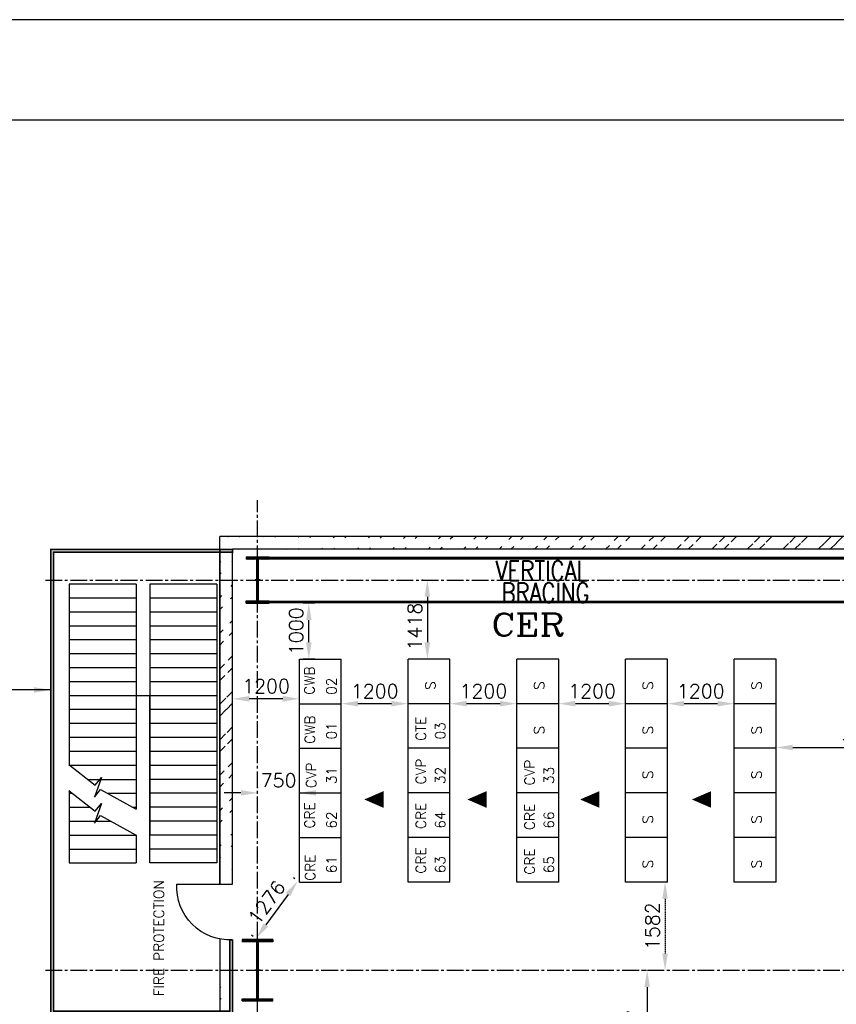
# Model space of a CAD drawing. Extents: x -82582065 to 310651827, y -37687100 to 142977471.
# Tile 67 of 122: x 94607 to 109256, y 54135 to 71794. Entities that reach past the tile are written whole.
import ezdxf

# ---------------------------------------------------------------- set-up
doc = ezdxf.new("R2010")
doc.units = 0
doc.header["$LTSCALE"] = 100
doc.header["$MEASUREMENT"] = 0
for name, pattern in [('CENTER', [2, 1.25, -0.25, 0.25, -0.25]), ('CENTER2', [1.125, 0.75, -0.125, 0.125, -0.125]), ('DASHED', [0.75, 0.5, -0.25]), ('HIDDEN', [0.375, 0.25, -0.125])]:
    doc.linetypes.add(name, pattern=pattern)
for name, color, linetype in [('COL', 1, 'Continuous'), ('CUT', 7, 'Continuous'), ('DIM', 2, 'Continuous'), ('GRID', 8, 'CENTER'), ('HATCH', 4, 'Continuous'), ('PNL', 6, 'Continuous'), ('T', 3, 'Continuous'), ('TEXT', 3, 'Continuous'), ('WALL', 4, 'Continuous'), ('WALLH', 2, 'Continuous')]:
    doc.layers.add(name, color=color, linetype=linetype)
doc.styles.add('ROMANC', font='ROMANC.SHX')
doc.styles.add('ROMANS', font='romans')
doc.styles.add('S3', font='ROMANS1.SHX', dxfattribs={"width": 0.8})
doc.dimstyles.new('GS', dxfattribs={"dimscale": 100, "dimtxt": 2.5, "dimasz": 3, "dimexe": 1, "dimexo": 1, "dimgap": 1, "dimtad": 1, "dimdec": 0, "dimzin": 0, "dimdsep": 46, "dimtxsty": 'ROMANS', "dimcen": 0.09, "dimclrd": 4, "dimclre": 8, "dimclrt": 3, "dimadec": 0, "dimazin": 0, "dimtfac": 1, "dimtdec": 0, "dimtofl": 0, "dimtmove": 0, "dimatfit": 3, "dimfxl": 1, "dimtolj": 1, "dimtzin": 0, "dimarcsym": 0})

# ---------------------------------------------------------------- blocks, each defined once
blk = doc.blocks.new('SSDCDCDC')
at = {"layer": 'WALL'}
for p, q in [((247921, 170427), (247921, 165427)), ((247921, 170427), (249121, 170427)), ((249121, 170427), (249121, 165927)), ((249371, 170427), (249371, 166392)), ((249371, 170427), (250571, 170427)), ((250571, 170427), (250571, 167190)), ((247921, 170177), (249121, 170177)), ((249371, 170177), (250571, 170177)), ((247921, 169927), (249121, 169927)), ((249371, 169927), (250571, 169927)), ((247921, 169677), (249121, 169677)), ((249371, 169677), (250571, 169677)), ((247921, 169427), (249121, 169427)), ((249371, 169427), (250571, 169427)), ((247921, 169177), (249121, 169177)), ((249371, 169177), (250571, 169177)), ((247921, 168927), (249121, 168927)), ((249371, 168927), (250571, 168927)), ((247921, 168677), (249121, 168677)), ((249371, 168677), (250571, 168677)), ((247921, 168427), (249121, 168427)), ((249121, 168427), (249371, 168427)), ((249371, 168427), (250571, 168427)), ((247921, 168177), (249121, 168177)), ((249371, 168177), (250571, 168177)), ((247921, 167927), (249121, 167927)), ((249371, 167927), (250571, 167927)), ((247921, 167677), (249121, 167677)), ((249371, 167677), (250571, 167677)), ((247921, 167427), (249121, 167427)), ((249371, 167427), (250571, 167427)), ((247921, 167177), (249121, 167177)), ((249371, 167177), (250571, 167177)), ((247921, 166927), (249121, 166927)), ((250238, 166927), (249371, 166927)), ((250571, 166725), (250571, 165427)), ((247921, 166677), (249121, 166677)), ((249884, 166677), (249371, 166677)), ((250571, 166677), (250510, 166677)), ((247921, 166427), (249121, 166427)), ((249434, 166427), (249371, 166427)), ((250571, 166427), (250193, 166427)), ((247921, 166177), (249121, 166177)), ((250571, 166177), (249821, 166177)), ((247921, 165927), (249121, 165927)), ((249371, 165927), (249371, 165427)), ((250571, 165927), (249371, 165927)), ((247921, 165677), (249121, 165677)), ((250571, 165677), (249371, 165677)), ((247921, 165427), (249121, 165427)), ((250571, 165427), (249371, 165427)), ((248639, 165050), (247639, 165050)), ((248639, 165050), (247639, 165050))]:
    blk.add_line(p, q, dxfattribs=at)
at = {"layer": 'WALL', "const_width": 30, "flags": 128}
for points in [[(247639, 164050), (247639, 162722), (250899, 162722), (250899, 171052), (247639, 171052)], [(247639, 171052), (247639, 171002), (247639, 171002), (250849, 171002), (250849, 170952), (250849, 170952), (250849, 162772), (250799, 162772), (247689, 162772), (247689, 162772), (247689, 164049), (247639, 164050)]]:
    blk.add_lwpolyline(points, dxfattribs=at)
at = {"layer": 'WALL'}
for points in [[(249121, 165427), (249121, 168427)], [(250575, 167193), (250103, 166821), (249992, 166961), (250118, 166605), (250007, 166745), (249371, 166392)], [(250575, 166728), (250103, 166356), (249992, 166496), (250118, 166140), (250007, 166280), (249371, 165927)]]:
    blk.add_lwpolyline(points, dxfattribs=at)
blk.add_arc((247691, 164998), 949, 266.8572, 3.1428, dxfattribs=at)
blk = doc.blocks.new('e row column')
at = {"layer": 'COL'}
h = blk.add_hatch(dxfattribs=at)
h.set_pattern_fill('ANSI31', color=256, scale=100, style=0)
h.set_pattern_definition([(45, (112934.024, 108453.531), (-8.83883, 8.83883), [])])
h.paths.add_polyline_path([(112729, 108081), (113139, 108081), (113139, 108041), (112729, 108041)])
h.paths.add_polyline_path([(113139, 108866), (113139, 108826), (112729, 108826), (112729, 108866)])
edge = h.paths.add_edge_path()
edge.add_line((112918, 108081), (112918, 108826))
edge.add_line((112950, 108081), (112950, 108826))
for p, q in [((113139, 108866), (112729, 108866)), ((112729, 108866), (112729, 108826)), ((113139, 108826), (112729, 108826)), ((112918, 108081), (112918, 108826)), ((112950, 108081), (112950, 108826)), ((113139, 108866), (113139, 108826)), ((112729, 108081), (113139, 108081)), ((112729, 108041), (112729, 108081)), ((113139, 108041), (113139, 108081)), ((112729, 108041), (113139, 108041))]:
    blk.add_line(p, q, dxfattribs=at)
at = {"layer": 'COL', "color": 2}
for p, q in [((112934, 107991), (112934, 108916)), ((112978, 108454), (112890, 108454))]:
    blk.add_line(p, q, dxfattribs=at)
blk = doc.blocks.new('A$C14326149')
at = {"layer": 'COL'}
h = blk.add_hatch(dxfattribs=at)
h.set_pattern_fill('ANSI31', color=256, scale=100, style=0)
h.paths.add_polyline_path([(275, 550), (0, 550), (0, 510), (275, 510)])
h.paths.add_polyline_path([(0, 510), (0, 550), (-275, 550), (-275, 510)])
h.paths.add_polyline_path([(0, -550), (0, -510), (-275, -510), (-275, -550)])
h.paths.add_polyline_path([(0, -510), (0, -550), (275, -550), (275, -510)])
h.paths.add_polyline_path([(-16, 0), (0, 0), (0, 510), (-16, 510)])
h.paths.add_polyline_path([(0, 0), (16, 0), (16, 510), (0, 510)])
h.paths.add_polyline_path([(16, 0), (0, 0), (0, -510), (16, -510)])
h.paths.add_polyline_path([(-16, -510), (0, -510), (0, 0), (-16, 0)])
for p, q in [((275, 550), (-275, 550)), ((-275, 550), (-275, 510)), ((275, 550), (275, 510)), ((275, 510), (-275, 510)), ((-16, -510), (-16, 510)), ((16, -510), (16, 510)), ((-275, -510), (275, -510)), ((-275, -550), (-275, -510)), ((275, -550), (275, -510)), ((-275, -550), (275, -550))]:
    blk.add_line(p, q, dxfattribs=at)
at = {"layer": 'COL', "color": 2}
for p, q in [((0, -582), (0, 582)), ((44, 0), (-44, 0))]:
    blk.add_line(p, q, dxfattribs=at)
blk = doc.blocks.new('*D334')
at = {"layer": 'Defpoints', "color": 0, "transparency": 16777216}
for p in [(100375, 59527), (101575, 59527), (101575, 59527)]:
    blk.add_point(p, dxfattribs=at)
at = {"layer": 'WALLH', "color": 4, "lineweight": -2, "transparency": 16777216}
blk.add_line((100675, 59527), (101275, 59527), dxfattribs=at)
at = {"layer": 'WALLH', "color": 4, "transparency": 16777216}
for points in [[(100675, 59577), (100675, 59477), (100375, 59527)], [(101275, 59577), (101275, 59477), (101575, 59527)]]:
    blk.add_solid(points, dxfattribs=at)
at = {"layer": 'WALLH', "color": 3, "transparency": 16777216, "insert": (100975, 59752), "char_height": 250, "attachment_point": 5, "style": 'ROMANS'}
blk.add_mtext('\\A1;1200', dxfattribs=at)
blk = doc.blocks.new('*D335')
at = {"layer": 'Defpoints', "color": 0, "transparency": 16777216}
for p in [(102325, 59527), (103525, 59527), (103525, 59527)]:
    blk.add_point(p, dxfattribs=at)
at = {"layer": 'WALLH', "color": 4, "lineweight": -2, "transparency": 16777216}
blk.add_line((102625, 59527), (103225, 59527), dxfattribs=at)
at = {"layer": 'WALLH', "color": 4, "transparency": 16777216}
for points in [[(102625, 59577), (102625, 59477), (102325, 59527)], [(103225, 59577), (103225, 59477), (103525, 59527)]]:
    blk.add_solid(points, dxfattribs=at)
at = {"layer": 'WALLH', "color": 3, "transparency": 16777216, "insert": (102925, 59752), "char_height": 250, "attachment_point": 5, "style": 'ROMANS'}
blk.add_mtext('\\A1;1200', dxfattribs=at)
blk = doc.blocks.new('*D336')
at = {"layer": 'Defpoints', "color": 0, "transparency": 16777216}
for p in [(98426, 59614), (98426, 59547), (99625, 59527)]:
    blk.add_point(p, dxfattribs=at)
at = {"layer": 'WALLH', "color": 8, "lineweight": -2, "transparency": 16777216}
for p, q in [((98426, 59647), (98426, 59714)), ((99625, 59627), (99625, 59714))]:
    blk.add_line(p, q, dxfattribs=at)
at = {"layer": 'WALLH', "color": 4, "lineweight": -2, "transparency": 16777216}
blk.add_line((99325, 59614), (98726, 59614), dxfattribs=at)
at = {"layer": 'WALLH', "color": 4, "transparency": 16777216}
for points in [[(98726, 59664), (98726, 59564), (98426, 59614)], [(99325, 59664), (99325, 59564), (99625, 59614)]]:
    blk.add_solid(points, dxfattribs=at)
at = {"layer": 'WALLH', "color": 3, "transparency": 16777216, "insert": (99026, 59839), "char_height": 250, "attachment_point": 5, "style": 'ROMANS'}
blk.add_mtext('\\A1;1200', dxfattribs=at)
blk = doc.blocks.new('*D337')
at = {"layer": 'Defpoints', "color": 0, "transparency": 16777216}
for p in [(104275, 59527), (105475, 59527), (105475, 59527)]:
    blk.add_point(p, dxfattribs=at)
at = {"layer": 'WALLH', "color": 4, "lineweight": -2, "transparency": 16777216}
blk.add_line((104575, 59527), (105175, 59527), dxfattribs=at)
at = {"layer": 'WALLH', "color": 4, "transparency": 16777216}
for points in [[(104575, 59577), (104575, 59477), (104275, 59527)], [(105175, 59577), (105175, 59477), (105475, 59527)]]:
    blk.add_solid(points, dxfattribs=at)
at = {"layer": 'WALLH', "color": 3, "transparency": 16777216, "insert": (104875, 59752), "char_height": 250, "attachment_point": 5, "style": 'ROMANS'}
blk.add_mtext('\\A1;1200', dxfattribs=at)
blk = doc.blocks.new('*D338')
at = {"layer": 'Defpoints', "color": 0, "transparency": 16777216}
for p in [(106225, 59527), (107425, 59527), (107425, 59527)]:
    blk.add_point(p, dxfattribs=at)
at = {"layer": 'WALLH', "color": 4, "lineweight": -2, "transparency": 16777216}
blk.add_line((106525, 59527), (107125, 59527), dxfattribs=at)
at = {"layer": 'WALLH', "color": 4, "transparency": 16777216}
for points in [[(106525, 59577), (106525, 59477), (106225, 59527)], [(107125, 59577), (107125, 59477), (107425, 59527)]]:
    blk.add_solid(points, dxfattribs=at)
at = {"layer": 'WALLH', "color": 3, "transparency": 16777216, "insert": (106825, 59752), "char_height": 250, "attachment_point": 5, "style": 'ROMANS'}
blk.add_mtext('\\A1;1200', dxfattribs=at)
blk = doc.blocks.new('*D339')
at = {"layer": 'Defpoints', "color": 0, "transparency": 16777216}
for p in [(98876, 57927), (98876, 57924), (99625, 57927)]:
    blk.add_point(p, dxfattribs=at)
at = {"layer": 'WALLH', "color": 4, "lineweight": -2, "transparency": 16777216}
for p, q in [((98576, 57927), (98276, 57927)), ((99925, 57927), (100225, 57927))]:
    blk.add_line(p, q, dxfattribs=at)
at = {"layer": 'WALLH', "color": 8, "lineweight": -2, "transparency": 16777216}
for p, q in [((98876, 58024), (98876, 58027)), ((99625, 58027), (99625, 58027))]:
    blk.add_line(p, q, dxfattribs=at)
at = {"layer": 'WALLH', "color": 4, "transparency": 16777216}
for points in [[(98576, 57977), (98576, 57877), (98876, 57927)], [(99925, 57977), (99925, 57877), (99625, 57927)]]:
    blk.add_solid(points, dxfattribs=at)
at = {"layer": 'WALLH', "color": 3, "transparency": 16777216, "insert": (99251, 58152), "char_height": 250, "attachment_point": 5, "style": 'ROMANS'}
blk.add_mtext('\\A1;750', dxfattribs=at)
blk = doc.blocks.new('*D340')
at = {"layer": 'Defpoints', "color": 0, "transparency": 16777216}
for p in [(99794, 61327), (100002, 61327), (100000, 60327)]:
    blk.add_point(p, dxfattribs=at)
at = {"layer": 'WALLH', "color": 8, "lineweight": -2, "transparency": 16777216}
for p, q in [((99902, 61327), (99694, 61327)), ((99900, 60327), (99694, 60327))]:
    blk.add_line(p, q, dxfattribs=at)
at = {"layer": 'WALLH', "color": 4, "lineweight": -2, "transparency": 16777216}
blk.add_line((99794, 60627), (99794, 61027), dxfattribs=at)
at = {"layer": 'WALLH', "color": 4, "transparency": 16777216}
for points in [[(99744, 61027), (99844, 61027), (99794, 61327)], [(99744, 60627), (99844, 60627), (99794, 60327)]]:
    blk.add_solid(points, dxfattribs=at)
at = {"layer": 'WALLH', "color": 3, "transparency": 16777216, "insert": (99569, 60827), "char_height": 250, "attachment_point": 5, "rotation": 90, "style": 'ROMANS'}
blk.add_mtext('\\A1;1000', dxfattribs=at)
blk = doc.blocks.new('*D347')
at = {"layer": 'Defpoints', "color": 0, "transparency": 16777216}
for p in [(99625, 56327), (98847, 55315), (98876, 55295)]:
    blk.add_point(p, dxfattribs=at)
at = {"layer": 'WALLH', "color": 8, "lineweight": -2, "transparency": 16777216}
for p, q in [((99545, 56386), (99516, 56406)), ((98795, 55353), (98766, 55374))]:
    blk.add_line(p, q, dxfattribs=at)
at = {"layer": 'WALLH', "color": 4, "lineweight": -2, "transparency": 16777216}
blk.add_line((99421, 56105), (99024, 55558), dxfattribs=at)
at = {"layer": 'WALLH', "color": 4, "transparency": 16777216}
for points in [[(99380, 56134), (99461, 56075), (99597, 56348)], [(98983, 55587), (99064, 55529), (98847, 55315)]]:
    blk.add_solid(points, dxfattribs=at)
at = {"layer": 'WALLH', "color": 3, "transparency": 16777216, "insert": (99040, 55964), "char_height": 250, "attachment_point": 5, "rotation": 54.0116, "style": 'ROMANS'}
blk.add_mtext('\\A1;1276', dxfattribs=at)
blk = doc.blocks.new('*D348')
at = {"layer": 'Defpoints', "color": 0, "transparency": 16777216}
for p in [(108175, 58727), (111393, 58741), (111393, 58727)]:
    blk.add_point(p, dxfattribs=at)
at = {"layer": 'WALLH', "color": 8, "lineweight": -2, "transparency": 16777216}
for p, q in [((108175, 58827), (108175, 58841)), ((111393, 58827), (111393, 58841))]:
    blk.add_line(p, q, dxfattribs=at)
at = {"layer": 'WALLH', "color": 4, "lineweight": -2, "transparency": 16777216}
blk.add_line((108475, 58741), (111093, 58741), dxfattribs=at)
at = {"layer": 'WALLH', "color": 4, "transparency": 16777216}
for points in [[(108475, 58791), (108475, 58691), (108175, 58741)], [(111093, 58791), (111093, 58691), (111393, 58741)]]:
    blk.add_solid(points, dxfattribs=at)
at = {"layer": 'WALLH', "color": 3, "transparency": 16777216, "insert": (109784, 58966), "char_height": 250, "attachment_point": 5, "style": 'ROMANS'}
blk.add_mtext('\\A1;3217', dxfattribs=at)
blk = doc.blocks.new('*D362')
at = {"layer": 'Defpoints', "color": 0, "transparency": 16777216}
for p in [(101940, 61744), (101920, 60327), (101950, 60327)]:
    blk.add_point(p, dxfattribs=at)
at = {"layer": 'WALLH', "color": 8, "lineweight": -2, "transparency": 16777216}
for p, q in [((101840, 61744), (101820, 61744)), ((101850, 60327), (101820, 60327))]:
    blk.add_line(p, q, dxfattribs=at)
at = {"layer": 'WALLH', "color": 4, "lineweight": -2, "transparency": 16777216}
blk.add_line((101920, 61444), (101920, 60627), dxfattribs=at)
at = {"layer": 'WALLH', "color": 4, "transparency": 16777216}
for points in [[(101870, 61444), (101970, 61444), (101920, 61744)], [(101870, 60627), (101970, 60627), (101920, 60327)]]:
    blk.add_solid(points, dxfattribs=at)
at = {"layer": 'WALLH', "color": 3, "transparency": 16777216, "insert": (101695, 60910), "char_height": 250, "attachment_point": 5, "rotation": 90, "style": 'ROMANS'}
blk.add_mtext('\\A1;1418', dxfattribs=at)
blk = doc.blocks.new('*D363')
at = {"layer": 'Defpoints', "color": 0, "transparency": 16777216}
for p in [(105950, 54744), (105863, 53108), (105960, 53108)]:
    blk.add_point(p, dxfattribs=at)
at = {"layer": 'WALLH', "color": 8, "lineweight": -2, "transparency": 16777216}
for p, q in [((105850, 54744), (105763, 54744)), ((105860, 53108), (105763, 53108))]:
    blk.add_line(p, q, dxfattribs=at)
at = {"layer": 'WALLH', "color": 4, "lineweight": -2, "transparency": 16777216}
blk.add_line((105863, 54444), (105863, 53408), dxfattribs=at)
at = {"layer": 'WALLH', "color": 4, "transparency": 16777216}
for points in [[(105813, 54444), (105913, 54444), (105863, 54744)], [(105813, 53408), (105913, 53408), (105863, 53108)]]:
    blk.add_solid(points, dxfattribs=at)
at = {"layer": 'WALLH', "color": 3, "transparency": 16777216, "insert": (105638, 53609), "char_height": 250, "attachment_point": 5, "rotation": 90, "style": 'ROMANS'}
blk.add_mtext('\\A1;1637', dxfattribs=at)
blk = doc.blocks.new('*D397')
at = {"layer": 'CUT', "color": 8, "linetype": 'HIDDEN', "lineweight": -2, "transparency": 16777216}
for p, q in [((106125, 56327), (106084, 56327)), ((106130, 54744), (106084, 54744))]:
    blk.add_line(p, q, dxfattribs=at)
at = {"layer": 'CUT', "color": 4, "linetype": 'HIDDEN', "lineweight": -2, "transparency": 16777216}
blk.add_line((106184, 56027), (106184, 55044), dxfattribs=at)
at = {"layer": 'CUT', "color": 4, "linetype": 'HIDDEN', "transparency": 16777216}
for points in [[(106134, 56027), (106234, 56027), (106184, 56327)], [(106134, 55044), (106234, 55044), (106184, 54744)]]:
    blk.add_solid(points, dxfattribs=at)
at = {"layer": 'Defpoints', "color": 0, "linetype": 'HIDDEN', "transparency": 16777216}
for p in [(106225, 56327), (106184, 54744), (106230, 54744)]:
    blk.add_point(p, dxfattribs=at)
at = {"layer": 'CUT', "color": 3, "linetype": 'HIDDEN', "transparency": 16777216, "insert": (105959, 55536), "char_height": 250, "attachment_point": 5, "rotation": 90, "style": 'ROMANS'}
blk.add_mtext('\\A1;1582', dxfattribs=at)

msp = doc.modelspace()

# ---------------------------------------------------------------- hatches: boundary and pattern name
at = {"layer": 'HATCH'}
h = msp.add_hatch(dxfattribs=at)
h.set_pattern_fill('ANSI32', color=256, scale=1200, style=0)
h.set_pattern_definition([(45, (12995.95, -86777.23), (-318.198, 318.198), []), (45, (13208.08, -86777.23), (-318.198, 318.198), [])])
edge = h.paths.add_edge_path()
edge.add_line((98195.7, 56292), (98196.7, 62526.3))
edge.add_line((98425.7, 56292), (98425.4, 62296.3))
h = msp.add_hatch(dxfattribs=at)
h.set_pattern_fill('ANSI32', color=256, scale=1200, style=0)
h.set_pattern_definition([(45, (13995.95, -84825.44), (-318.198, 318.198), []), (45, (14208.08, -84825.44), (-318.198, 318.198), [])])
edge = h.paths.add_edge_path()
edge.add_line((120475.7, 62524.5), (98195.7, 62526.3))
edge.add_line((120245.7, 62294.5), (98425.7, 62296.3))
h = msp.add_hatch(dxfattribs=at)
h.set_pattern_fill('ANSI32', color=256, scale=1200, style=0)
h.set_pattern_definition([(45, (11759.25, -89920.2), (-318.198, 318.198), []), (45, (11971.4, -89920.2), (-318.198, 318.198), [])])
edge = h.paths.add_edge_path()
edge.add_line((98200.3, 40184.5), (98202.7, 55306.1))
edge.add_line((98429.8, 39954.5), (98425.7, 53964.5))

# ---------------------------------------------------------------- linework, layer by layer
for p, q in [((175807.4, 71793.8), (77847.8, 71793.8)), ((174007.4, 69993.8), (79647.8, 69993.8))]:
    msp.add_line(p, q)
at = {"linetype": 'DASHED', "const_width": 50, "flags": 128}
for points in [[(99080.7, 62137), (109670.7, 62137)], [(99080.7, 61352), (109670.7, 61352)]]:
    msp.add_lwpolyline(points, dxfattribs=at)
at = {"layer": 'GRID', "linetype": 'CENTER2', "ltscale": 4}
for p, q in [((98875.7, 19762.7), (98875.7, 63177.6)), ((95067.5, 61744.5), (122341.4, 61744.5)), ((95067.5, 54744.5), (122341.4, 54744.5))]:
    msp.add_line(p, q, dxfattribs=at)
at = {"layer": 'PNL', "color": 4}
for p, q in [((99625.5, 56326.9), (99625.5, 60326.9)), ((99625.5, 60326.9), (100375.5, 60326.9)), ((100375.5, 56326.9), (100375.5, 60326.9)), ((100375.5, 56326.9), (100375.5, 60326.9)), ((101575.5, 56326.9), (101575.5, 60326.9)), ((102325.5, 60326.9), (101575.5, 60326.9)), ((102325.5, 56326.9), (102325.5, 60326.9)), ((103525.5, 56326.9), (103525.5, 60326.9)), ((104275.5, 60326.9), (103525.5, 60326.9)), ((104275.5, 56326.9), (104275.5, 60326.9)), ((106225.5, 60326.9), (105475.5, 60326.9)), ((105475.5, 56326.9), (105475.5, 60326.9)), ((106225.5, 56326.9), (106225.5, 60326.9)), ((107425.5, 56326.9), (107425.5, 60326.9)), ((108175.5, 60326.9), (107425.5, 60326.9)), ((108175.5, 56326.9), (108175.5, 60326.9)), ((99625.5, 59526.9), (100375.5, 59526.9)), ((102325.5, 59526.9), (101575.5, 59526.9)), ((104275.5, 59526.9), (103525.5, 59526.9)), ((106225.5, 59526.9), (105475.5, 59526.9)), ((108175.5, 59526.9), (107425.5, 59526.9)), ((99625.5, 58726.9), (100375.5, 58726.9)), ((102325.5, 58726.9), (101575.5, 58726.9)), ((104275.5, 58726.9), (103525.5, 58726.9)), ((106225.5, 58726.9), (105475.5, 58726.9)), ((108175.5, 58726.9), (107425.5, 58726.9)), ((99625.5, 57926.9), (100375.5, 57926.9)), ((102325.5, 57926.9), (101575.5, 57926.9)), ((104275.5, 57926.9), (103525.5, 57926.9)), ((106225.5, 57926.9), (105475.5, 57926.9)), ((108175.5, 57926.9), (107425.5, 57926.9)), ((99625.5, 57126.9), (100375.5, 57126.9)), ((102325.5, 57126.9), (101575.5, 57126.9)), ((104275.5, 57126.9), (103525.5, 57126.9)), ((106225.5, 57126.9), (105475.5, 57126.9)), ((108175.5, 57126.9), (107425.5, 57126.9)), ((99625.5, 56326.9), (100375.5, 56326.9)), ((102325.5, 56326.9), (101575.5, 56326.9)), ((104275.5, 56326.9), (103525.5, 56326.9)), ((106225.5, 56326.9), (105475.5, 56326.9)), ((108175.5, 56326.9), (107425.5, 56326.9))]:
    msp.add_line(p, q, dxfattribs=at)
msp.add_lwpolyline([(100788.8, 57808.5, 0, 300, 0), (101134.7, 57808.5, 300, 300, 0)], format="xyseb", dxfattribs=at)
at = {"layer": 'TEXT', "ltscale": 101}
for points in [[(102637.3, 57808.5, 0, 300, 0), (102983.1, 57808.5, 300, 300, 0)], [(104660.8, 57808.5, 0, 300, 0), (105006.7, 57808.5, 300, 300, 0)], [(106664.9, 57808.5, 0, 300, 0), (107010.8, 57808.5, 300, 300, 0)]]:
    msp.add_lwpolyline(points, format="xyseb", dxfattribs=at)
at = {"layer": 'WALL'}
for p, q in [((98195.7, 56292), (98196.7, 62526.3)), ((120475.7, 62524.5), (98195.7, 62526.3)), ((98202.8, 56292), (98203.8, 62294.5)), ((98425.7, 56292), (98425.4, 62296.3)), ((120245.7, 62294.5), (98425.7, 62296.3)), ((98200.3, 40184.5), (98202.7, 55306.1)), ((98195.7, 54629.5), (98202.6, 54629.5))]:
    msp.add_line(p, q, dxfattribs=at)

# ---------------------------------------------------------------- block references
at = {"xscale": -1}
msp.add_blockref('SSDCDCDC', (346064.6, -108757.5), dxfattribs=at)
msp.add_blockref('e row column', (-14058.3, -46709))
at = {"layer": 'DIM'}
msp.add_blockref('A$C14326149', (98875.7, 54744.5), dxfattribs=at)

# ---------------------------------------------------------------- texts
at = {"layer": 'PNL', "color": 4, "style": 'ROMANS'}
for s, p in [('CWB', (99894.9, 59685.7)), ('02', (100290.5, 59684.5)), ('S', (102065.6, 59773.8)), ('S', (104015.6, 59773.8)), ('S', (105965.6, 59773.8)), ('S', (107915.6, 59773.8)), ('CWB', (99902.8, 58804.8)), ('CTE', (101893.7, 58859.3)), ('01', (100290.5, 58884.5)), ('03', (102240.5, 58884.5)), ('S', (104015.6, 58973.8)), ('S', (105965.6, 58973.8)), ('S', (107915.6, 58973.8)), ('CVP', (99926.5, 58010.5)), ('CVP', (101893.7, 58078.2)), ('CVP', (103843.7, 58059.3)), ('31', (100290.5, 58084.5)), ('32', (102240.5, 58084.5)), ('33', (104190.5, 58084.5)), ('S', (105965.6, 58173.8)), ('S', (107915.6, 58173.8)), ('CRE', (99898.8, 57288)), ('CRE', (101893.7, 57278.2)), ('CRE', (103843.7, 57259.3)), ('62', (100290.5, 57284.5)), ('64', (102240.5, 57284.5)), ('66', (104190.5, 57284.5)), ('S', (105965.6, 57373.8)), ('S', (107915.6, 57373.8)), ('CRE', (101893.7, 56478.2)), ('CRE', (103843.7, 56459.3)), ('CRE', (99906.2, 56350.1)), ('61', (100290.5, 56484.5)), ('63', (102240.5, 56484.5)), ('65', (104190.5, 56484.5)), ('S', (105965.6, 56573.8)), ('S', (107915.6, 56573.8))]:
    msp.add_text(s, height=180, rotation=90, dxfattribs=at).set_placement(p)
at = {"layer": 'PNL', "style": 'ROMANS'}
msp.add_text('FIRE PROTECTION', height=180, rotation=90, dxfattribs=at).set_placement((97193, 54279.3))
at = {"layer": 'T'}
for s, height, style, width, p in [('VERTICAL', 350, 'S3', 0.8, (103143.2, 61737)), ('BRACING', 350, 'S3', 0.8, (103247.1, 61342.1)), ('CER', 400, 'ROMANC', 1.2, (103066.1, 60744.6))]:
    msp.add_text(s, height=height, dxfattribs=dict(at, style=style, width=width)).set_placement(p)
at = {"layer": 'T', "insert": (90540.2, 60331.3, 207.7), "char_height": 400, "width": 3723.143, "attachment_point": 1, "style": 'S3'}
msp.add_mtext('\\pi604.43;STAIRCASE \\P\\pi78.714;0.0M TO 21.0M', dxfattribs=at)

# ---------------------------------------------------------------- dimensions: what is measured, and where the dimension line sits
at = {"layer": 'CUT', "linetype": 'HIDDEN'}
dim = msp.add_linear_dim(base=(106184, 54744.5), p1=(106225.5, 56326.9), p2=(106230, 54744.5), angle=90, dimstyle='GS', dxfattribs=at)
dim.commit()
dim.dimension.update_dxf_attribs({"geometry": '*D397', "text_midpoint": (105959, 55535.7)})
at = {"layer": 'WALLH'}
for base, p1, p2, picture, middle in [((101919.8, 60326.9), (101939.9, 61744.5), (101950.5, 60326.9), '*D362', (101919.8, 60909.9)), ((99793.8, 61326.9), (100000.5, 60326.9), (100001.9, 61326.9), '*D340', (99793.8, 60826.9)), ((105863.1266, 53107.9641), (105949.6543, 54744.4933), (105960.4702, 53107.9641), '*D363', (105863.1266, 53608.7849))]:
    dim = msp.add_linear_dim(base=base, p1=p1, p2=p2, angle=90, dimstyle='GS', dxfattribs=at)
    dim.commit()
    dim.dimension.update_dxf_attribs({"geometry": picture, "text_midpoint": middle, "dimtype": 160})
for base, p1, p2, picture, middle in [((98425.5, 59613.6), (99625.5, 59526.9), (98425.5, 59547.1), '*D336', (99025.5, 59838.6)), ((101575.5, 59526.9), (100375.5, 59526.9), (101575.5, 59526.9), '*D334', (100975.5, 59751.9)), ((103525.5, 59526.9), (102325.5, 59526.9), (103525.5, 59526.9), '*D335', (102925.5, 59751.9)), ((105475.5, 59526.9), (104275.5, 59526.9), (105475.5, 59526.9), '*D337', (104875.5, 59751.9)), ((107425.5, 59526.9), (106225.5, 59526.9), (107425.5, 59526.9), '*D338', (106825.5, 59751.9)), ((111392.7, 58741.2), (108175.5, 58726.9), (111392.7, 58726.9), '*D348', (109784.1, 58966.2))]:
    dim = msp.add_linear_dim(base=base, p1=p1, p2=p2, dimstyle='GS', dxfattribs=at)
    dim.commit()
    dim.dimension.update_dxf_attribs({"geometry": picture, "text_midpoint": middle})
dim = msp.add_linear_dim(base=(98875.7, 57927.4), p1=(99625.5, 57926.9), p2=(98875.7, 57923.7), dimstyle='GS', dxfattribs=at)
dim.commit()
dim.dimension.update_dxf_attribs({"geometry": '*D339', "text_midpoint": (99250.6, 57927.4), "dimtype": 160})
dim = msp.add_aligned_dim(p1=(99625.5, 56326.9), p2=(98875.7, 55294.5), distance=-35.2, dimstyle='GS', dxfattribs=at)
dim.commit()
dim.dimension.update_dxf_attribs({"geometry": '*D347', "text_midpoint": (99040.1, 55963.6)})

# ---------------------------------------------------------------- leaders
at = {"layer": 'WALL'}
msp.add_leader([(95165.7, 59773.5), (90675.3, 59773.5)], dimstyle='GS', dxfattribs=at)

doc.saveas('drawing.dxf')
